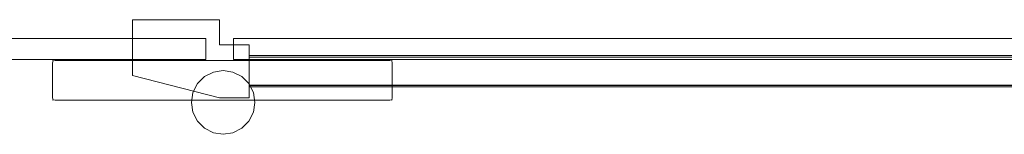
# Model space of a CAD drawing. Extents: x 0 to 915, y -916 to 0.
# Tile 2 of 13: x 350 to 633, y -916 to -884. Entities that reach past the tile are written whole.
import ezdxf

# ---------------------------------------------------------------- set-up
doc = ezdxf.new("R2010")
doc.units = 0
doc.header["$MEASUREMENT"] = 0
doc.layers.add('REA_CHROM', color=251, linetype='Continuous')
doc.layers.add('REA_SZKLO', color=252, linetype='Continuous')

msp = doc.modelspace()

# ---------------------------------------------------------------- linework, layer by layer
at = {"layer": 'REA_CHROM', "lineweight": 0}
for points in [[(382.63, -899.72, 0.95), (382.63, -899.72, 12.34), (382.63, -883.76, 12.34), (382.63, -883.76, 0.95)], [(416.09, -890.97, 0.95), (416.09, -890.97, 12.34), (416.09, -906.03, 12.34), (416.09, -906.03, 0.95)]]:
    msp.add_3dface(points, dxfattribs=at)
for points, invisible_edges in [([(382.63, -883.76, 0.95), (407.6, -883.76, 0.95), (407.6, -890.97, 0.95), (382.63, -899.72, 0.95)], 12), ([(382.63, -883.76, 0.95), (382.63, -883.76, 12.34), (407.6, -883.76, 12.34), (407.6, -883.76, 0.95)], 13), ([(407.6, -890.97, 12.34), (407.6, -883.76, 12.34), (382.63, -883.76, 12.34), (382.63, -899.72, 12.34)], 15), ([(407.6, -890.97, 0.95), (407.6, -883.76, 0.95), (407.6, -883.76, 12.34), (407.6, -890.97, 12.34)], 9), ([(407.6, -906.03, 0.95), (382.63, -899.72, 0.95), (407.6, -890.97, 0.95), (407.6, -906.03, 0.95)], 14), ([(407.6, -906.03, 12.34), (407.6, -890.97, 12.34), (382.63, -899.72, 12.34), (407.6, -906.03, 12.34)], 15), ([(416.09, -890.97, 0.95), (407.6, -890.97, 0.95), (407.6, -890.97, 12.34), (416.09, -890.97, 12.34)], 8), ([(416.09, -890.97, 12.34), (407.6, -890.97, 12.34), (407.6, -906.03, 12.34), (416.09, -906.03, 12.34)], 11), ([(407.6, -906.03, 0.95), (407.6, -890.97, 0.95), (416.09, -890.97, 0.95), (416.09, -906.03, 0.95)], 7), ([(360.44, -895.07, 232.28), (360.44, -895.36, 231.61), (359.87, -895.49, 231.73), (359.74, -895.36, 232.28)], 15), ([(360.44, -895.07, 282.57), (359.74, -895.36, 282.57), (359.87, -895.49, 283.12), (360.44, -895.36, 283.24)], 13), ([(360.44, -895.07, 282.57), (360.44, -895.07, 232.28), (359.74, -895.36, 232.28), (359.74, -895.36, 282.57)], 11), ([(360.44, -895.07, 1681.46), (360.44, -895.36, 1680.79), (359.87, -895.49, 1680.91), (359.74, -895.36, 1681.46)], 15), ([(360.44, -895.07, 1731.75), (359.74, -895.36, 1731.75), (359.87, -895.49, 1732.3), (360.44, -895.36, 1732.43)], 13), ([(360.44, -895.07, 1731.75), (360.44, -895.07, 1681.46), (359.74, -895.36, 1681.46), (359.74, -895.36, 1731.75)], 11), ([(360.44, -895.07, 232.28), (360.44, -895.07, 282.57), (456.44, -895.07, 282.57), (456.44, -895.07, 232.28)], 15), ([(456.44, -895.36, 231.61), (360.44, -895.36, 231.61), (360.44, -895.07, 232.28), (456.44, -895.07, 232.28)], 15), ([(360.44, -895.36, 283.24), (456.44, -895.36, 283.24), (456.44, -895.07, 282.57), (360.44, -895.07, 282.57)], 15), ([(360.44, -895.07, 1681.46), (360.44, -895.07, 1731.75), (456.44, -895.07, 1731.75), (456.44, -895.07, 1681.46)], 15), ([(456.44, -895.36, 1680.79), (360.44, -895.36, 1680.79), (360.44, -895.07, 1681.46), (456.44, -895.07, 1681.46)], 15), ([(360.44, -895.36, 1732.43), (456.44, -895.36, 1732.43), (456.44, -895.07, 1731.75), (360.44, -895.07, 1731.75)], 15), ([(881.64, -893.97, 5.69), (416.09, -893.97, 5.69), (416.09, -893.99, 5.97), (881.64, -893.99, 5.97)], 5), ([(416.09, -893.99, 5.97), (416.09, -893.97, 5.69), (416.09, -893.97, 1.71), (416.09, -893.99, 5.97)], 13), ([(416.09, -894.08, 6.24), (416.09, -893.99, 5.97), (416.09, -893.97, 1.71), (416.09, -894.08, 6.24)], 14), ([(416.09, -893.97, 1.71), (416.09, -894.22, 6.48), (416.09, -894.08, 6.24), (416.09, -893.97, 1.71)], 13), ([(416.09, -893.97, 1.71), (416.09, -894.47, 1.71), (416.09, -894.41, 6.7), (416.09, -893.97, 1.71)], 14), ([(416.09, -893.97, 1.71), (416.09, -894.41, 6.7), (416.09, -894.22, 6.48), (416.09, -893.97, 1.71)], 13), ([(881.64, -893.97, 1.71), (416.09, -893.97, 1.71), (416.09, -893.97, 5.69), (881.64, -893.97, 5.69)], 6), ([(416.09, -894.47, 1.71), (416.09, -893.97, 1.71), (881.64, -893.97, 1.71), (881.64, -894.47, 1.71)], 15), ([(881.64, -893.99, 5.97), (416.09, -893.99, 5.97), (416.09, -894.08, 6.24), (881.64, -894.08, 6.24)], 7), ([(881.64, -894.08, 6.24), (416.09, -894.08, 6.24), (416.09, -894.22, 6.48), (881.64, -894.22, 6.48)], 15), ([(881.64, -894.22, 6.48), (416.09, -894.22, 6.48), (416.09, -894.41, 6.7), (881.64, -894.41, 6.7)], 15), ([(416.09, -894.47, 1.71), (416.09, -894.63, 6.88), (416.09, -894.41, 6.7), (416.09, -894.47, 1.71)], 13), ([(881.64, -894.41, 6.7), (416.09, -894.41, 6.7), (416.09, -894.63, 6.88), (881.64, -894.63, 6.88)], 6), ([(416.09, -894.47, 0.95), (416.09, -902.47, 0.95), (416.09, -901.47, 7.12), (416.09, -895.47, 7.12)], 10), ([(416.09, -894.63, 6.88), (416.09, -894.47, 0.95), (416.09, -894.89, 7.01), (416.09, -894.63, 6.88)], 11), ([(416.09, -894.89, 7.01), (416.09, -894.47, 0.95), (416.09, -895.47, 7.12), (416.09, -894.89, 7.01)], 11), ([(416.09, -894.47, 1.71), (416.09, -894.47, 0.95), (416.09, -894.63, 6.88), (416.09, -894.47, 1.71)], 14), ([(416.09, -902.47, 0.95), (416.09, -894.47, 0.95), (881.64, -894.47, 0.95), (881.64, -902.47, 0.95)], 3), ([(881.64, -894.47, 0.95), (416.09, -894.47, 0.95), (416.09, -894.47, 1.71), (881.64, -894.47, 1.71)], 11), ([(881.64, -894.63, 6.88), (416.09, -894.63, 6.88), (416.09, -894.89, 7.01), (881.64, -894.89, 7.01)], 7), ([(416.09, -895.17, 7.09), (416.09, -894.89, 7.01), (416.09, -895.47, 7.12), (416.09, -895.17, 7.09)], 14), ([(881.64, -894.89, 7.01), (416.09, -894.89, 7.01), (416.09, -895.17, 7.09), (881.64, -895.17, 7.09)], 7), ([(456.44, -895.07, 232.28), (457.15, -895.36, 232.28), (457.02, -895.49, 231.73), (456.44, -895.36, 231.61)], 13), ([(456.44, -895.07, 282.57), (456.44, -895.36, 283.24), (457.02, -895.49, 283.12), (457.15, -895.36, 282.57)], 15), ([(457.15, -895.36, 282.57), (457.15, -895.36, 232.28), (456.44, -895.07, 232.28), (456.44, -895.07, 282.57)], 15), ([(456.44, -895.07, 1681.46), (457.15, -895.36, 1681.46), (457.02, -895.49, 1680.91), (456.44, -895.36, 1680.79)], 13), ([(456.44, -895.07, 1731.75), (456.44, -895.36, 1732.43), (457.02, -895.49, 1732.3), (457.15, -895.36, 1731.75)], 15), ([(457.15, -895.36, 1731.75), (457.15, -895.36, 1681.46), (456.44, -895.07, 1681.46), (456.44, -895.07, 1731.75)], 15), ([(359.44, -896.07, 232.28), (359.74, -895.36, 232.28), (359.87, -895.49, 231.73), (359.74, -896.07, 231.61)], 13), ([(359.44, -896.07, 282.57), (359.74, -896.07, 283.24), (359.87, -895.49, 283.12), (359.74, -895.36, 282.57)], 15), ([(359.74, -895.36, 282.57), (359.74, -895.36, 232.28), (359.44, -896.07, 232.28), (359.44, -896.07, 282.57)], 15), ([(359.44, -896.07, 1681.46), (359.74, -895.36, 1681.46), (359.87, -895.49, 1680.91), (359.74, -896.07, 1680.79)], 13), ([(359.44, -896.07, 1731.75), (359.74, -896.07, 1732.43), (359.87, -895.49, 1732.3), (359.74, -895.36, 1731.75)], 15), ([(359.74, -895.36, 1731.75), (359.74, -895.36, 1681.46), (359.44, -896.07, 1681.46), (359.44, -896.07, 1731.75)], 15), ([(359.44, -906.07, 232.28), (359.44, -906.07, 282.57), (359.44, -896.07, 282.57), (359.44, -896.07, 232.28)], 15), ([(359.74, -896.07, 231.61), (359.74, -906.07, 231.61), (359.44, -906.07, 232.28), (359.44, -896.07, 232.28)], 15), ([(359.74, -906.07, 283.24), (359.74, -896.07, 283.24), (359.44, -896.07, 282.57), (359.44, -906.07, 282.57)], 15), ([(359.44, -906.07, 1681.46), (359.44, -906.07, 1731.75), (359.44, -896.07, 1731.75), (359.44, -896.07, 1681.46)], 15), ([(359.74, -896.07, 1680.79), (359.74, -906.07, 1680.79), (359.44, -906.07, 1681.46), (359.44, -896.07, 1681.46)], 15), ([(359.74, -906.07, 1732.43), (359.74, -896.07, 1732.43), (359.44, -896.07, 1731.75), (359.44, -906.07, 1731.75)], 15), ([(360.44, -896.07, 231.33), (359.74, -896.07, 231.61), (359.87, -895.49, 231.73), (360.44, -895.36, 231.61)], 9), ([(360.44, -896.07, 283.52), (360.44, -895.36, 283.24), (359.87, -895.49, 283.12), (359.74, -896.07, 283.24)], 9), ([(360.44, -896.07, 1680.51), (359.74, -896.07, 1680.79), (359.87, -895.49, 1680.91), (360.44, -895.36, 1680.79)], 9), ([(360.44, -896.07, 1732.7), (360.44, -895.36, 1732.43), (359.87, -895.49, 1732.3), (359.74, -896.07, 1732.43)], 9), ([(360.44, -896.07, 231.33), (360.44, -906.07, 231.33), (359.74, -906.07, 231.61), (359.74, -896.07, 231.61)], 11), ([(360.44, -906.07, 283.52), (360.44, -896.07, 283.52), (359.74, -896.07, 283.24), (359.74, -906.07, 283.24)], 11), ([(360.44, -896.07, 1680.51), (360.44, -906.07, 1680.51), (359.74, -906.07, 1680.79), (359.74, -896.07, 1680.79)], 11), ([(360.44, -906.07, 1732.7), (360.44, -896.07, 1732.7), (359.74, -896.07, 1732.43), (359.74, -906.07, 1732.43)], 11), ([(456.44, -896.07, 231.33), (360.44, -896.07, 231.33), (360.44, -895.36, 231.61), (456.44, -895.36, 231.61)], 11), ([(360.44, -896.07, 283.52), (456.44, -896.07, 283.52), (456.44, -895.36, 283.24), (360.44, -895.36, 283.24)], 11), ([(456.44, -896.07, 1680.51), (360.44, -896.07, 1680.51), (360.44, -895.36, 1680.79), (456.44, -895.36, 1680.79)], 11), ([(360.44, -896.07, 1732.7), (456.44, -896.07, 1732.7), (456.44, -895.36, 1732.43), (360.44, -895.36, 1732.43)], 11), ([(456.44, -896.07, 283.52), (360.44, -896.07, 283.52), (360.44, -906.07, 283.52), (456.44, -906.07, 283.52)], 15), ([(360.44, -896.07, 231.33), (456.44, -896.07, 231.33), (456.44, -906.07, 231.33), (360.44, -906.07, 231.33)], 15), ([(456.44, -896.07, 1732.7), (360.44, -896.07, 1732.7), (360.44, -906.07, 1732.7), (456.44, -906.07, 1732.7)], 15), ([(360.44, -896.07, 1680.51), (456.44, -896.07, 1680.51), (456.44, -906.07, 1680.51), (360.44, -906.07, 1680.51)], 15), ([(881.64, -895.17, 7.09), (416.09, -895.17, 7.09), (416.09, -895.47, 7.12), (881.64, -895.47, 7.12)], 5), ([(416.09, -895.47, 7.12), (416.09, -901.47, 7.12), (881.64, -901.47, 7.12), (881.64, -895.47, 7.12)], 11), ([(456.44, -896.07, 231.33), (456.44, -895.36, 231.61), (457.02, -895.49, 231.73), (457.15, -896.07, 231.61)], 9), ([(456.44, -896.07, 283.52), (457.15, -896.07, 283.24), (457.02, -895.49, 283.12), (456.44, -895.36, 283.24)], 9), ([(456.44, -896.07, 1680.51), (456.44, -895.36, 1680.79), (457.02, -895.49, 1680.91), (457.15, -896.07, 1680.79)], 9), ([(456.44, -896.07, 1732.7), (457.15, -896.07, 1732.43), (457.02, -895.49, 1732.3), (456.44, -895.36, 1732.43)], 9), ([(456.44, -906.07, 231.33), (456.44, -896.07, 231.33), (457.15, -896.07, 231.61), (457.15, -906.07, 231.61)], 11), ([(456.44, -896.07, 283.52), (456.44, -906.07, 283.52), (457.15, -906.07, 283.24), (457.15, -896.07, 283.24)], 11), ([(456.44, -906.07, 1680.51), (456.44, -896.07, 1680.51), (457.15, -896.07, 1680.79), (457.15, -906.07, 1680.79)], 11), ([(456.44, -896.07, 1732.7), (456.44, -906.07, 1732.7), (457.15, -906.07, 1732.43), (457.15, -896.07, 1732.43)], 11), ([(457.44, -896.07, 232.28), (457.15, -896.07, 231.61), (457.02, -895.49, 231.73), (457.15, -895.36, 232.28)], 15), ([(457.44, -896.07, 282.57), (457.15, -895.36, 282.57), (457.02, -895.49, 283.12), (457.15, -896.07, 283.24)], 13), ([(457.44, -896.07, 1681.46), (457.15, -896.07, 1680.79), (457.02, -895.49, 1680.91), (457.15, -895.36, 1681.46)], 15), ([(457.44, -896.07, 1731.75), (457.15, -895.36, 1731.75), (457.02, -895.49, 1732.3), (457.15, -896.07, 1732.43)], 13), ([(457.44, -896.07, 282.57), (457.44, -896.07, 232.28), (457.15, -895.36, 232.28), (457.15, -895.36, 282.57)], 11), ([(457.44, -896.07, 1731.75), (457.44, -896.07, 1681.46), (457.15, -895.36, 1681.46), (457.15, -895.36, 1731.75)], 11), ([(457.15, -906.07, 231.61), (457.15, -896.07, 231.61), (457.44, -896.07, 232.28), (457.44, -906.07, 232.28)], 15), ([(457.15, -896.07, 283.24), (457.15, -906.07, 283.24), (457.44, -906.07, 282.57), (457.44, -896.07, 282.57)], 15), ([(457.15, -906.07, 1680.79), (457.15, -896.07, 1680.79), (457.44, -896.07, 1681.46), (457.44, -906.07, 1681.46)], 15), ([(457.15, -896.07, 1732.43), (457.15, -906.07, 1732.43), (457.44, -906.07, 1731.75), (457.44, -896.07, 1731.75)], 15), ([(457.44, -896.07, 232.28), (457.44, -896.07, 282.57), (457.44, -906.07, 282.57), (457.44, -906.07, 232.28)], 15), ([(457.44, -896.07, 1681.46), (457.44, -896.07, 1731.75), (457.44, -906.07, 1731.75), (457.44, -906.07, 1681.46)], 15), ([(407.6, -906.03, 0.95), (407.6, -906.03, 12.34), (382.63, -899.72, 12.34), (382.63, -899.72, 0.95)], 13), ([(405.83, -898.71, 231.33), (399.54, -907.37, 231.33), (401.28, -902.02, 231.33), (405.83, -898.71, 231.33)], 15), ([(405.83, -898.71, 231.33), (416, -912.72, 231.33), (399.54, -907.37, 231.33), (405.83, -898.71, 231.33)], 15), ([(405.83, -898.71, 1680.51), (399.54, -907.37, 1680.51), (401.28, -902.02, 1680.51), (405.83, -898.71, 1680.51)], 15), ([(405.83, -898.71, 1680.51), (416, -912.72, 1680.51), (399.54, -907.37, 1680.51), (405.83, -898.71, 1680.51)], 15), ([(399.99, -904.56, 283.52), (403.29, -900.01, 283.52), (401.28, -902.02, 283.52), (399.99, -904.56, 283.52)], 15), ([(399.99, -910.18, 283.52), (403.29, -900.01, 283.52), (399.99, -904.56, 283.52), (399.99, -910.18, 283.52)], 15), ([(399.99, -910.18, 283.52), (413.99, -900.01, 283.52), (403.29, -900.01, 283.52), (399.99, -910.18, 283.52)], 15), ([(413.99, -900.01, 283.52), (399.99, -910.18, 283.52), (417.3, -910.18, 283.52), (413.99, -900.01, 283.52)], 15), ([(399.99, -904.56, 1732.7), (403.29, -900.01, 1732.7), (401.28, -902.02, 1732.7), (399.99, -904.56, 1732.7)], 15), ([(399.99, -910.18, 1732.7), (403.29, -900.01, 1732.7), (399.99, -904.56, 1732.7), (399.99, -910.18, 1732.7)], 15), ([(399.99, -910.18, 1732.7), (413.99, -900.01, 1732.7), (403.29, -900.01, 1732.7), (399.99, -910.18, 1732.7)], 15), ([(413.99, -900.01, 1732.7), (399.99, -910.18, 1732.7), (417.3, -910.18, 1732.7), (413.99, -900.01, 1732.7)], 15), ([(405.83, -898.71, 231.33), (401.28, -902.02, 231.33), (403.29, -900.01, 231.33), (405.83, -898.71, 231.33)], 15), ([(405.83, -898.71, 1680.51), (401.28, -902.02, 1680.51), (403.29, -900.01, 1680.51), (405.83, -898.71, 1680.51)], 15), ([(401.28, -902.02, 231.33), (401.28, -902.02, 283.52), (403.29, -900.01, 283.52), (403.29, -900.01, 231.33)], 5), ([(401.28, -902.02, 1680.51), (401.28, -902.02, 1732.7), (403.29, -900.01, 1732.7), (403.29, -900.01, 1680.51)], 5), ([(403.29, -900.01, 283.52), (408.64, -898.27, 283.52), (405.83, -898.71, 283.52), (403.29, -900.01, 283.52)], 9), ([(403.29, -900.01, 283.52), (413.99, -900.01, 283.52), (408.64, -898.27, 283.52), (403.29, -900.01, 283.52)], 15), ([(403.29, -900.01, 1732.7), (408.64, -898.27, 1732.7), (405.83, -898.71, 1732.7), (403.29, -900.01, 1732.7)], 9), ([(403.29, -900.01, 1732.7), (413.99, -900.01, 1732.7), (408.64, -898.27, 1732.7), (403.29, -900.01, 1732.7)], 15), ([(403.29, -900.01, 231.33), (403.29, -900.01, 283.52), (405.83, -898.71, 283.52), (405.83, -898.71, 231.33)], 7), ([(403.29, -900.01, 1680.51), (403.29, -900.01, 1732.7), (405.83, -898.71, 1732.7), (405.83, -898.71, 1680.51)], 7), ([(405.83, -898.71, 231.33), (405.83, -898.71, 283.52), (408.64, -898.27, 283.52), (408.64, -898.27, 231.33)], 7), ([(411.45, -898.71, 231.33), (405.83, -898.71, 231.33), (408.64, -898.27, 231.33), (411.45, -898.71, 231.33)], 15), ([(405.83, -898.71, 1680.51), (405.83, -898.71, 1732.7), (408.64, -898.27, 1732.7), (408.64, -898.27, 1680.51)], 7), ([(411.45, -898.71, 1680.51), (405.83, -898.71, 1680.51), (408.64, -898.27, 1680.51), (411.45, -898.71, 1680.51)], 15), ([(416, -902.02, 231.33), (405.83, -898.71, 231.33), (411.45, -898.71, 231.33), (416, -902.02, 231.33)], 15), ([(416, -912.72, 231.33), (405.83, -898.71, 231.33), (416, -902.02, 231.33), (416, -912.72, 231.33)], 15), ([(416, -902.02, 1680.51), (405.83, -898.71, 1680.51), (411.45, -898.71, 1680.51), (416, -902.02, 1680.51)], 15), ([(416, -912.72, 1680.51), (405.83, -898.71, 1680.51), (416, -902.02, 1680.51), (416, -912.72, 1680.51)], 15), ([(408.64, -898.27, 231.33), (408.64, -898.27, 283.52), (411.45, -898.71, 283.52), (411.45, -898.71, 231.33)], 5), ([(408.64, -898.27, 283.52), (413.99, -900.01, 283.52), (411.45, -898.71, 283.52), (408.64, -898.27, 283.52)], 15), ([(408.64, -898.27, 1680.51), (408.64, -898.27, 1732.7), (411.45, -898.71, 1732.7), (411.45, -898.71, 1680.51)], 5), ([(408.64, -898.27, 1732.7), (413.99, -900.01, 1732.7), (411.45, -898.71, 1732.7), (408.64, -898.27, 1732.7)], 15), ([(411.45, -898.71, 231.33), (411.45, -898.71, 283.52), (413.99, -900.01, 283.52), (413.99, -900.01, 231.33)], 5), ([(416, -902.02, 231.33), (411.45, -898.71, 231.33), (413.99, -900.01, 231.33), (416, -902.02, 231.33)], 15), ([(411.45, -898.71, 1680.51), (411.45, -898.71, 1732.7), (413.99, -900.01, 1732.7), (413.99, -900.01, 1680.51)], 5), ([(416, -902.02, 1680.51), (411.45, -898.71, 1680.51), (413.99, -900.01, 1680.51), (416, -902.02, 1680.51)], 15), ([(413.99, -900.01, 231.33), (413.99, -900.01, 283.52), (416, -902.02, 283.52), (416, -902.02, 231.33)], 1), ([(413.99, -900.01, 283.52), (417.3, -904.56, 283.52), (416, -902.02, 283.52), (413.99, -900.01, 283.52)], 15), ([(413.99, -900.01, 283.52), (417.3, -910.18, 283.52), (417.3, -904.56, 283.52), (413.99, -900.01, 283.52)], 15), ([(413.99, -900.01, 1680.51), (413.99, -900.01, 1732.7), (416, -902.02, 1732.7), (416, -902.02, 1680.51)], 1), ([(413.99, -900.01, 1732.7), (417.3, -904.56, 1732.7), (416, -902.02, 1732.7), (413.99, -900.01, 1732.7)], 15), ([(413.99, -900.01, 1732.7), (417.3, -910.18, 1732.7), (417.3, -904.56, 1732.7), (413.99, -900.01, 1732.7)], 15), ([(401.28, -902.02, 231.33), (399.54, -907.37, 231.33), (399.99, -904.56, 231.33), (401.28, -902.02, 231.33)], 15), ([(401.28, -902.02, 1680.51), (399.54, -907.37, 1680.51), (399.99, -904.56, 1680.51), (401.28, -902.02, 1680.51)], 15), ([(399.99, -904.56, 231.33), (399.99, -904.56, 283.52), (401.28, -902.02, 283.52), (401.28, -902.02, 231.33)], 1), ([(399.99, -904.56, 1680.51), (399.99, -904.56, 1732.7), (401.28, -902.02, 1732.7), (401.28, -902.02, 1680.51)], 1), ([(416, -902.02, 231.33), (416, -902.02, 283.52), (417.3, -904.56, 283.52), (417.3, -904.56, 231.33)], 5), ([(417.74, -907.37, 231.33), (416, -902.02, 231.33), (417.3, -904.56, 231.33), (417.74, -907.37, 231.33)], 15), ([(416, -912.72, 231.33), (416, -902.02, 231.33), (417.74, -907.37, 231.33), (416, -912.72, 231.33)], 15), ([(416, -902.02, 1680.51), (416, -902.02, 1732.7), (417.3, -904.56, 1732.7), (417.3, -904.56, 1680.51)], 5), ([(417.74, -907.37, 1680.51), (416, -902.02, 1680.51), (417.3, -904.56, 1680.51), (417.74, -907.37, 1680.51)], 15), ([(416, -912.72, 1680.51), (416, -902.02, 1680.51), (417.74, -907.37, 1680.51), (416, -912.72, 1680.51)], 15), ([(416.09, -901.47, 7.12), (416.09, -902.47, 0.95), (416.09, -902.47, 1.71), (416.09, -901.47, 7.12)], 13), ([(416.09, -902.3, 6.88), (416.09, -901.47, 7.12), (416.09, -902.47, 1.71), (416.09, -902.3, 6.88)], 15), ([(416.09, -901.76, 7.09), (416.09, -901.47, 7.12), (416.09, -902.3, 6.88), (416.09, -901.76, 7.09)], 10), ([(881.64, -901.47, 7.12), (416.09, -901.47, 7.12), (416.09, -901.76, 7.09), (881.64, -901.76, 7.09)], 7), ([(416.09, -902.04, 7.01), (416.09, -901.76, 7.09), (416.09, -902.3, 6.88), (416.09, -902.04, 7.01)], 10), ([(881.64, -901.76, 7.09), (416.09, -901.76, 7.09), (416.09, -902.04, 7.01), (881.64, -902.04, 7.01)], 15), ([(881.64, -902.04, 7.01), (416.09, -902.04, 7.01), (416.09, -902.3, 6.88), (881.64, -902.3, 6.88)], 7), ([(416.09, -902.47, 1.71), (416.09, -902.53, 6.7), (416.09, -902.3, 6.88), (416.09, -902.47, 1.71)], 13), ([(881.64, -902.3, 6.88), (416.09, -902.3, 6.88), (416.09, -902.53, 6.7), (881.64, -902.53, 6.7)], 15), ([(416.09, -902.47, 1.71), (416.09, -902.71, 6.48), (416.09, -902.53, 6.7), (416.09, -902.47, 1.71)], 13), ([(416.09, -902.47, 1.71), (416.09, -902.85, 6.24), (416.09, -902.71, 6.48), (416.09, -902.47, 1.71)], 13), ([(416.09, -902.47, 1.71), (416.09, -902.94, 5.97), (416.09, -902.85, 6.24), (416.09, -902.47, 1.71)], 13), ([(416.09, -902.97, 5.69), (416.09, -902.47, 1.71), (416.09, -902.97, 1.71), (416.09, -902.97, 5.69)], 9), ([(416.09, -902.47, 1.71), (416.09, -902.97, 5.69), (416.09, -902.94, 5.97), (416.09, -902.47, 1.71)], 13), ([(416.09, -902.97, 1.71), (416.09, -902.47, 1.71), (881.64, -902.47, 1.71), (881.64, -902.97, 1.71)], 1), ([(881.64, -902.47, 1.71), (416.09, -902.47, 1.71), (416.09, -902.47, 0.95), (881.64, -902.47, 0.95)], 15), ([(881.64, -902.53, 6.7), (416.09, -902.53, 6.7), (416.09, -902.71, 6.48), (881.64, -902.71, 6.48)], 14), ([(881.64, -902.71, 6.48), (416.09, -902.71, 6.48), (416.09, -902.85, 6.24), (881.64, -902.85, 6.24)], 15), ([(881.64, -902.85, 6.24), (416.09, -902.85, 6.24), (416.09, -902.94, 5.97), (881.64, -902.94, 5.97)], 7), ([(881.64, -902.94, 5.97), (416.09, -902.94, 5.97), (416.09, -902.97, 5.69), (881.64, -902.97, 5.69)], 15), ([(881.64, -902.97, 5.69), (416.09, -902.97, 5.69), (416.09, -902.97, 1.71), (881.64, -902.97, 1.71)], 7), ([(359.44, -906.07, 232.28), (359.74, -906.07, 231.61), (359.87, -906.64, 231.73), (359.74, -906.77, 232.28)], 15), ([(359.44, -906.07, 282.57), (359.74, -906.77, 282.57), (359.87, -906.64, 283.12), (359.74, -906.07, 283.24)], 15), ([(359.74, -906.77, 232.28), (359.74, -906.77, 282.57), (359.44, -906.07, 282.57), (359.44, -906.07, 232.28)], 15), ([(359.44, -906.07, 1681.46), (359.74, -906.07, 1680.79), (359.87, -906.64, 1680.91), (359.74, -906.77, 1681.46)], 15), ([(359.44, -906.07, 1731.75), (359.74, -906.77, 1731.75), (359.87, -906.64, 1732.3), (359.74, -906.07, 1732.43)], 15), ([(359.74, -906.77, 1681.46), (359.74, -906.77, 1731.75), (359.44, -906.07, 1731.75), (359.44, -906.07, 1681.46)], 15), ([(360.44, -906.07, 231.33), (360.44, -906.77, 231.61), (359.87, -906.64, 231.73), (359.74, -906.07, 231.61)], 9), ([(360.44, -906.07, 283.52), (359.74, -906.07, 283.24), (359.87, -906.64, 283.12), (360.44, -906.77, 283.24)], 13), ([(360.44, -906.07, 1680.51), (360.44, -906.77, 1680.79), (359.87, -906.64, 1680.91), (359.74, -906.07, 1680.79)], 9), ([(360.44, -906.07, 1732.7), (359.74, -906.07, 1732.43), (359.87, -906.64, 1732.3), (360.44, -906.77, 1732.43)], 13), ([(360.44, -906.07, 231.33), (456.44, -906.07, 231.33), (456.44, -906.77, 231.61), (360.44, -906.77, 231.61)], 11), ([(456.44, -906.07, 283.52), (360.44, -906.07, 283.52), (360.44, -906.77, 283.24), (456.44, -906.77, 283.24)], 11), ([(360.44, -906.07, 1680.51), (456.44, -906.07, 1680.51), (456.44, -906.77, 1680.79), (360.44, -906.77, 1680.79)], 11), ([(456.44, -906.07, 1732.7), (360.44, -906.07, 1732.7), (360.44, -906.77, 1732.43), (456.44, -906.77, 1732.43)], 11), ([(399.54, -907.37, 231.33), (399.54, -907.37, 283.52), (399.99, -904.56, 283.52), (399.99, -904.56, 231.33)], 5), ([(399.99, -910.18, 283.52), (399.99, -904.56, 283.52), (399.54, -907.37, 283.52), (399.99, -910.18, 283.52)], 15), ([(399.54, -907.37, 1680.51), (399.54, -907.37, 1732.7), (399.99, -904.56, 1732.7), (399.99, -904.56, 1680.51)], 5), ([(399.99, -910.18, 1732.7), (399.99, -904.56, 1732.7), (399.54, -907.37, 1732.7), (399.99, -910.18, 1732.7)], 15), ([(407.6, -906.03, 0.95), (416.09, -906.03, 0.95), (416.09, -906.03, 12.34), (407.6, -906.03, 12.34)], 15), ([(417.3, -904.56, 231.33), (417.3, -904.56, 283.52), (417.74, -907.37, 283.52), (417.74, -907.37, 231.33)], 5), ([(417.3, -904.56, 283.52), (417.3, -910.18, 283.52), (417.74, -907.37, 283.52), (417.3, -904.56, 283.52)], 15), ([(417.3, -904.56, 1680.51), (417.3, -904.56, 1732.7), (417.74, -907.37, 1732.7), (417.74, -907.37, 1680.51)], 5), ([(417.3, -904.56, 1732.7), (417.3, -910.18, 1732.7), (417.74, -907.37, 1732.7), (417.3, -904.56, 1732.7)], 15), ([(456.44, -906.07, 231.33), (457.15, -906.07, 231.61), (457.02, -906.64, 231.73), (456.44, -906.77, 231.61)], 9), ([(456.44, -906.07, 283.52), (456.44, -906.77, 283.24), (457.02, -906.64, 283.12), (457.15, -906.07, 283.24)], 9), ([(456.44, -906.07, 1680.51), (457.15, -906.07, 1680.79), (457.02, -906.64, 1680.91), (456.44, -906.77, 1680.79)], 9), ([(456.44, -906.07, 1732.7), (456.44, -906.77, 1732.43), (457.02, -906.64, 1732.3), (457.15, -906.07, 1732.43)], 9), ([(457.44, -906.07, 232.28), (457.15, -906.77, 232.28), (457.02, -906.64, 231.73), (457.15, -906.07, 231.61)], 13), ([(457.44, -906.07, 282.57), (457.15, -906.07, 283.24), (457.02, -906.64, 283.12), (457.15, -906.77, 282.57)], 15), ([(457.44, -906.07, 1681.46), (457.15, -906.77, 1681.46), (457.02, -906.64, 1680.91), (457.15, -906.07, 1680.79)], 13), ([(457.44, -906.07, 1731.75), (457.15, -906.07, 1732.43), (457.02, -906.64, 1732.3), (457.15, -906.77, 1731.75)], 15), ([(457.15, -906.77, 282.57), (457.15, -906.77, 232.28), (457.44, -906.07, 232.28), (457.44, -906.07, 282.57)], 15), ([(457.15, -906.77, 1731.75), (457.15, -906.77, 1681.46), (457.44, -906.07, 1681.46), (457.44, -906.07, 1731.75)], 15), ([(360.44, -907.07, 232.28), (359.74, -906.77, 232.28), (359.87, -906.64, 231.73), (360.44, -906.77, 231.61)], 13), ([(360.44, -907.07, 282.57), (360.44, -906.77, 283.24), (359.87, -906.64, 283.12), (359.74, -906.77, 282.57)], 9), ([(360.44, -907.07, 1681.46), (359.74, -906.77, 1681.46), (359.87, -906.64, 1680.91), (360.44, -906.77, 1680.79)], 13), ([(360.44, -907.07, 1731.75), (360.44, -906.77, 1732.43), (359.87, -906.64, 1732.3), (359.74, -906.77, 1731.75)], 9), ([(360.44, -907.07, 232.28), (360.44, -907.07, 282.57), (359.74, -906.77, 282.57), (359.74, -906.77, 232.28)], 11), ([(360.44, -907.07, 1681.46), (360.44, -907.07, 1731.75), (359.74, -906.77, 1731.75), (359.74, -906.77, 1681.46)], 11), ([(360.44, -906.77, 231.61), (456.44, -906.77, 231.61), (456.44, -907.07, 232.28), (360.44, -907.07, 232.28)], 15), ([(456.44, -906.77, 283.24), (360.44, -906.77, 283.24), (360.44, -907.07, 282.57), (456.44, -907.07, 282.57)], 15), ([(360.44, -906.77, 1680.79), (456.44, -906.77, 1680.79), (456.44, -907.07, 1681.46), (360.44, -907.07, 1681.46)], 15), ([(456.44, -906.77, 1732.43), (360.44, -906.77, 1732.43), (360.44, -907.07, 1731.75), (456.44, -907.07, 1731.75)], 15), ([(456.44, -907.07, 232.28), (456.44, -907.07, 282.57), (360.44, -907.07, 282.57), (360.44, -907.07, 232.28)], 15), ([(456.44, -907.07, 1681.46), (456.44, -907.07, 1731.75), (360.44, -907.07, 1731.75), (360.44, -907.07, 1681.46)], 15), ([(399.99, -910.18, 231.33), (399.99, -910.18, 283.52), (399.54, -907.37, 283.52), (399.54, -907.37, 231.33)], 5), ([(399.54, -907.37, 231.33), (401.28, -912.72, 231.33), (399.99, -910.18, 231.33), (399.54, -907.37, 231.33)], 15), ([(399.54, -907.37, 231.33), (405.83, -916.02, 231.33), (401.28, -912.72, 231.33), (399.54, -907.37, 231.33)], 15), ([(399.54, -907.37, 231.33), (416, -912.72, 231.33), (405.83, -916.02, 231.33), (399.54, -907.37, 231.33)], 15), ([(399.99, -910.18, 1680.51), (399.99, -910.18, 1732.7), (399.54, -907.37, 1732.7), (399.54, -907.37, 1680.51)], 5), ([(399.54, -907.37, 1680.51), (401.28, -912.72, 1680.51), (399.99, -910.18, 1680.51), (399.54, -907.37, 1680.51)], 15), ([(399.54, -907.37, 1680.51), (405.83, -916.02, 1680.51), (401.28, -912.72, 1680.51), (399.54, -907.37, 1680.51)], 15), ([(399.54, -907.37, 1680.51), (416, -912.72, 1680.51), (405.83, -916.02, 1680.51), (399.54, -907.37, 1680.51)], 15), ([(416, -912.72, 231.33), (417.74, -907.37, 231.33), (417.3, -910.18, 231.33), (416, -912.72, 231.33)], 15), ([(416, -912.72, 1680.51), (417.74, -907.37, 1680.51), (417.3, -910.18, 1680.51), (416, -912.72, 1680.51)], 15), ([(417.74, -907.37, 231.33), (417.74, -907.37, 283.52), (417.3, -910.18, 283.52), (417.3, -910.18, 231.33)], 5), ([(417.74, -907.37, 1680.51), (417.74, -907.37, 1732.7), (417.3, -910.18, 1732.7), (417.3, -910.18, 1680.51)], 5), ([(456.44, -907.07, 232.28), (456.44, -906.77, 231.61), (457.02, -906.64, 231.73), (457.15, -906.77, 232.28)], 15), ([(456.44, -907.07, 282.57), (457.15, -906.77, 282.57), (457.02, -906.64, 283.12), (456.44, -906.77, 283.24)], 13), ([(456.44, -907.07, 1681.46), (456.44, -906.77, 1680.79), (457.02, -906.64, 1680.91), (457.15, -906.77, 1681.46)], 15), ([(456.44, -907.07, 1731.75), (457.15, -906.77, 1731.75), (457.02, -906.64, 1732.3), (456.44, -906.77, 1732.43)], 13), ([(456.44, -907.07, 282.57), (456.44, -907.07, 232.28), (457.15, -906.77, 232.28), (457.15, -906.77, 282.57)], 11), ([(456.44, -907.07, 1731.75), (456.44, -907.07, 1681.46), (457.15, -906.77, 1681.46), (457.15, -906.77, 1731.75)], 11), ([(401.28, -912.72, 231.33), (401.28, -912.72, 283.52), (399.99, -910.18, 283.52), (399.99, -910.18, 231.33)], 5), ([(403.29, -914.73, 283.52), (399.99, -910.18, 283.52), (401.28, -912.72, 283.52), (403.29, -914.73, 283.52)], 15), ([(408.64, -916.47, 283.52), (399.99, -910.18, 283.52), (403.29, -914.73, 283.52), (408.64, -916.47, 283.52)], 15), ([(417.3, -910.18, 283.52), (399.99, -910.18, 283.52), (408.64, -916.47, 283.52), (417.3, -910.18, 283.52)], 15), ([(401.28, -912.72, 1680.51), (401.28, -912.72, 1732.7), (399.99, -910.18, 1732.7), (399.99, -910.18, 1680.51)], 5), ([(403.29, -914.73, 1732.7), (399.99, -910.18, 1732.7), (401.28, -912.72, 1732.7), (403.29, -914.73, 1732.7)], 15), ([(408.64, -916.47, 1732.7), (399.99, -910.18, 1732.7), (403.29, -914.73, 1732.7), (408.64, -916.47, 1732.7)], 15), ([(417.3, -910.18, 1732.7), (399.99, -910.18, 1732.7), (408.64, -916.47, 1732.7), (417.3, -910.18, 1732.7)], 15), ([(417.3, -910.18, 283.52), (408.64, -916.47, 283.52), (413.99, -914.73, 283.52), (417.3, -910.18, 283.52)], 15), ([(417.3, -910.18, 1732.7), (408.64, -916.47, 1732.7), (413.99, -914.73, 1732.7), (417.3, -910.18, 1732.7)], 15), ([(417.3, -910.18, 283.52), (413.99, -914.73, 283.52), (416, -912.72, 283.52), (417.3, -910.18, 283.52)], 15), ([(417.3, -910.18, 1732.7), (413.99, -914.73, 1732.7), (416, -912.72, 1732.7), (417.3, -910.18, 1732.7)], 15), ([(417.3, -910.18, 231.33), (417.3, -910.18, 283.52), (416, -912.72, 283.52), (416, -912.72, 231.33)], 1), ([(417.3, -910.18, 1680.51), (417.3, -910.18, 1732.7), (416, -912.72, 1732.7), (416, -912.72, 1680.51)], 1), ([(403.29, -914.73, 231.33), (403.29, -914.73, 283.52), (401.28, -912.72, 283.52), (401.28, -912.72, 231.33)], 1), ([(401.28, -912.72, 231.33), (405.83, -916.02, 231.33), (403.29, -914.73, 231.33), (401.28, -912.72, 231.33)], 15), ([(403.29, -914.73, 1680.51), (403.29, -914.73, 1732.7), (401.28, -912.72, 1732.7), (401.28, -912.72, 1680.51)], 1), ([(401.28, -912.72, 1680.51), (405.83, -916.02, 1680.51), (403.29, -914.73, 1680.51), (401.28, -912.72, 1680.51)], 15), ([(405.83, -916.02, 231.33), (405.83, -916.02, 283.52), (403.29, -914.73, 283.52), (403.29, -914.73, 231.33)], 5), ([(408.64, -916.47, 283.52), (403.29, -914.73, 283.52), (405.83, -916.02, 283.52), (408.64, -916.47, 283.52)], 15), ([(405.83, -916.02, 1680.51), (405.83, -916.02, 1732.7), (403.29, -914.73, 1732.7), (403.29, -914.73, 1680.51)], 5), ([(408.64, -916.47, 1732.7), (403.29, -914.73, 1732.7), (405.83, -916.02, 1732.7), (408.64, -916.47, 1732.7)], 15), ([(405.83, -916.02, 231.33), (416, -912.72, 231.33), (411.45, -916.02, 231.33), (405.83, -916.02, 231.33)], 15), ([(405.83, -916.02, 1680.51), (416, -912.72, 1680.51), (411.45, -916.02, 1680.51), (405.83, -916.02, 1680.51)], 15), ([(413.99, -914.73, 283.52), (408.64, -916.47, 283.52), (411.45, -916.02, 283.52), (413.99, -914.73, 283.52)], 15), ([(413.99, -914.73, 1732.7), (408.64, -916.47, 1732.7), (411.45, -916.02, 1732.7), (413.99, -914.73, 1732.7)], 15), ([(411.45, -916.02, 231.33), (416, -912.72, 231.33), (413.99, -914.73, 231.33), (411.45, -916.02, 231.33)], 15), ([(411.45, -916.02, 1680.51), (416, -912.72, 1680.51), (413.99, -914.73, 1680.51), (411.45, -916.02, 1680.51)], 15), ([(413.99, -914.73, 231.33), (413.99, -914.73, 283.52), (411.45, -916.02, 283.52), (411.45, -916.02, 231.33)], 5), ([(413.99, -914.73, 1680.51), (413.99, -914.73, 1732.7), (411.45, -916.02, 1732.7), (411.45, -916.02, 1680.51)], 5), ([(416, -912.72, 231.33), (416, -912.72, 283.52), (413.99, -914.73, 283.52), (413.99, -914.73, 231.33)], 5), ([(416, -912.72, 1680.51), (416, -912.72, 1732.7), (413.99, -914.73, 1732.7), (413.99, -914.73, 1680.51)], 5), ([(408.64, -916.47, 231.33), (408.64, -916.47, 283.52), (405.83, -916.02, 283.52), (405.83, -916.02, 231.33)], 5), ([(405.83, -916.02, 231.33), (411.45, -916.02, 231.33), (408.64, -916.47, 231.33), (405.83, -916.02, 231.33)], 15), ([(408.64, -916.47, 1680.51), (408.64, -916.47, 1732.7), (405.83, -916.02, 1732.7), (405.83, -916.02, 1680.51)], 5), ([(405.83, -916.02, 1680.51), (411.45, -916.02, 1680.51), (408.64, -916.47, 1680.51), (405.83, -916.02, 1680.51)], 15), ([(411.45, -916.02, 231.33), (411.45, -916.02, 283.52), (408.64, -916.47, 283.52), (408.64, -916.47, 231.33)], 5), ([(411.45, -916.02, 1680.51), (411.45, -916.02, 1732.7), (408.64, -916.47, 1732.7), (408.64, -916.47, 1680.51)], 5)]:
    msp.add_3dface(points, dxfattribs=dict(at, invisible_edges=invisible_edges))
at = {"layer": 'REA_SZKLO', "lineweight": 0}
for points, invisible_edges in [([(403.64, -889.07, 1898.76), (403.64, -889.07, 3.8), (6.85, -889.07, 3.8), (6.85, -889.07, 1898.76)], 5), ([(403.64, -889.07, 3.8), (403.64, -895.07, 3.8), (6.85, -895.07, 3.8), (6.85, -889.07, 3.8)], 15), ([(6.85, -895.07, 1898.76), (403.64, -895.07, 1898.76), (403.64, -889.07, 1898.76), (6.85, -889.07, 1898.76)], 15), ([(403.64, -889.07, 1898.76), (403.64, -895.07, 1898.76), (403.64, -895.07, 3.8), (403.64, -889.07, 3.8)], 2), ([(411.64, -889.07, 19.93), (411.64, -895.07, 19.93), (411.64, -895.07, 1898.76), (411.64, -889.07, 1898.76)], 4), ([(881.64, -889.07, 1898.76), (881.64, -889.07, 19.93), (411.64, -889.07, 19.93), (411.64, -889.07, 1898.76)], 13), ([(881.64, -889.07, 19.93), (881.64, -895.07, 19.93), (411.64, -895.07, 19.93), (411.64, -889.07, 19.93)], 15), ([(403.64, -895.07, 3.8), (403.64, -895.07, 1898.76), (6.85, -895.07, 1898.76), (6.85, -895.07, 3.8)], 4), ([(411.64, -895.07, 1898.76), (411.64, -895.07, 19.93), (881.64, -895.07, 19.93), (881.64, -895.07, 1898.76)], 9)]:
    msp.add_3dface(points, dxfattribs=dict(at, invisible_edges=invisible_edges))
msp.add_3dface([(411.64, -895.07, 1898.76), (881.64, -895.07, 1898.76), (881.64, -889.07, 1898.76), (411.64, -889.07, 1898.76)], dxfattribs=at)

doc.saveas('drawing.dxf')
